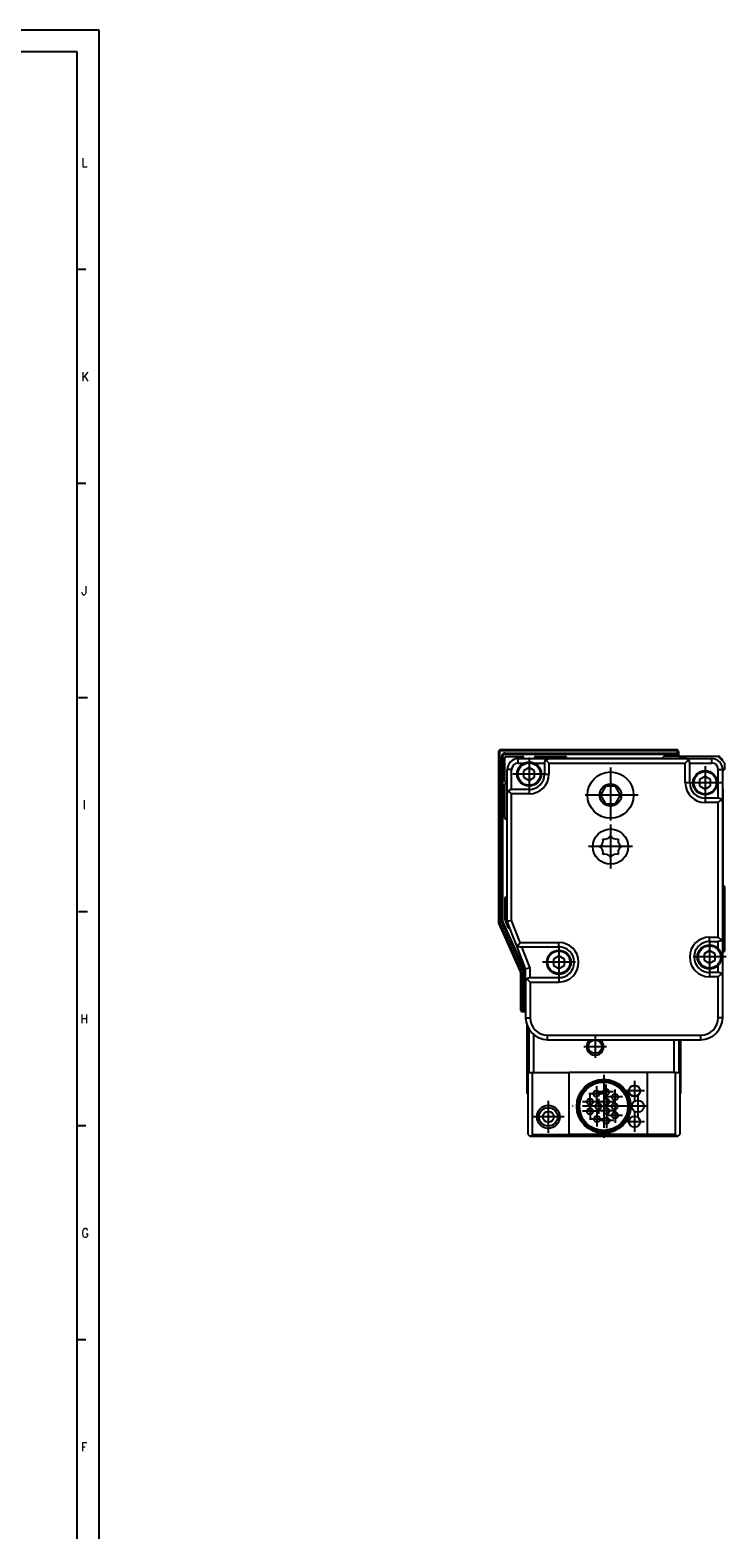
# Model space of a CAD drawing. Header units: inches. Extents: x -381 to 17828, y -418 to 176.
# Tile 14 of 37: x 443 to 601, y -165 to 176. Entities that reach past the tile are written whole.
import ezdxf

# ---------------------------------------------------------------- set-up
doc = ezdxf.new("R2010")
doc.units = ezdxf.units.IN
doc.linetypes.add('DOT_CENTER', pattern=[14, 12, -1, 0, -1])
doc.layers.add('1', color=7, linetype='Continuous')
doc.styles.add('CONVERTER_12', font='txt.shx', dxfattribs={"width": 0.9})

# ---------------------------------------------------------------- blocks, each defined once
blk = doc.blocks.new('CABEZA_1__31', base_point=(556.12, -75.97))
at = {"color": 7, "linetype": 'Continuous'}
for p, q in [((556.12, -50.62), (556.12, -66.17)), ((556.62, -61.37), (556.62, -51.64)), ((557.62, -52.76), (557.62, -61.37)), ((570.57, -53.93), (570.24, -54.14)), ((573, -54.14), (572.68, -53.93)), ((589.62, -61.37), (589.62, -53.93)), ((590.62, -53.93), (590.62, -61.37)), ((591.12, -66.17), (591.12, -53.93)), ((556.37, -61.37), (557.37, -61.37)), ((556.37, -75.47), (556.37, -61.37)), ((557.37, -61.37), (565.69, -61.37)), ((557.37, -75.47), (557.37, -61.37)), ((583.46, -61.37), (565.69, -61.37)), ((565.69, -75.47), (565.69, -61.37)), ((589.62, -61.37), (583.46, -61.37)), ((583.46, -61.37), (583.46, -75.47)), ((589.87, -61.37), (589.62, -61.37)), ((589.87, -61.37), (590.87, -61.37)), ((589.87, -75.47), (589.87, -61.37)), ((590.87, -61.37), (590.87, -75.47)), ((556.37, -66.17), (556.12, -66.17)), ((590.87, -66.17), (591.12, -66.17)), ((556.37, -75.47), (556.87, -75.97)), ((557.37, -75.47), (556.87, -75.97)), ((566.19, -75.97), (556.87, -75.97)), ((557.37, -75.47), (565.69, -75.47)), ((583.46, -75.47), (565.69, -75.47)), ((565.69, -75.47), (566.19, -75.97)), ((582.96, -75.97), (566.19, -75.97)), ((583.46, -75.47), (582.96, -75.97)), ((590.37, -75.97), (582.96, -75.97)), ((589.87, -75.47), (583.46, -75.47)), ((590.37, -75.97), (589.87, -75.47)), ((590.37, -75.97), (590.87, -75.47))]:
    blk.add_line(p, q, dxfattribs=at)
for centre, radius in [((571.62, -55.52), 1.55), ((573.57, -69.07), 6.13), ((573.57, -69.07), 5.9), ((573.57, -69.07), 5.72), ((573.57, -69.07), 5.5), ((580.57, -65.57), 1.28), ((580.57, -65.57), 1.25), ((570.44, -68.04), 0.7), ((571.92, -66.22), 0.7), ((574.07, -65.81), 0.7), ((574.17, -68.03), 0.7), ((576.11, -66.96), 0.7), ((581.32, -69.07), 1.38), ((560.97, -71.47), 2.62), ((560.97, -71.47), 2.1), ((560.97, -71.47), 1.25), ((570.47, -70.19), 0.7), ((572.02, -71.99), 0.7), ((572.37, -69.07), 0.7), ((574.17, -70.11), 0.7), ((576.07, -69.07), 0.7), ((576.14, -71.14), 0.7), ((580.57, -72.57), 1.27), ((580.57, -72.57), 1.25), ((574.17, -72.32), 0.7)]:
    blk.add_circle(centre, radius, dxfattribs=at)
for start, end in [(135.0001, 224.9999), (224.9998, 44.9998)]:
    blk.add_arc((571.62, -55.52), 1.95, start, end, dxfattribs=at)
at = {"layer": '1', "color": 2, "linetype": 'DOT_CENTER'}
for p, q in [((571.62, -52.97), (571.62, -58.07)), ((574.17, -55.52), (569.07, -55.52)), ((571.92, -64.52), (571.92, -67.92)), ((573.57, -61.94), (573.57, -76.21)), ((574.07, -64.11), (574.07, -67.51)), ((580.57, -63.3), (580.57, -67.85)), ((560.97, -67.85), (560.97, -75.09)), ((572.14, -68.04), (568.74, -68.04)), ((573.62, -66.22), (570.22, -66.22)), ((570.44, -66.34), (570.44, -69.74)), ((575.77, -65.81), (572.37, -65.81)), ((572.37, -67.37), (572.37, -70.77)), ((575.87, -68.03), (572.47, -68.03)), ((574.17, -66.33), (574.17, -69.73)), ((577.81, -66.96), (574.41, -66.96)), ((576.07, -67.37), (576.07, -70.77)), ((576.11, -65.26), (576.11, -68.66)), ((582.85, -65.57), (578.3, -65.57)), ((581.32, -66.7), (581.32, -71.45)), ((564.59, -71.47), (557.35, -71.47)), ((580.71, -69.07), (566.44, -69.07)), ((572.17, -70.19), (568.77, -70.19)), ((570.47, -68.49), (570.47, -71.89)), ((574.07, -69.07), (570.67, -69.07)), ((572.02, -70.29), (572.02, -73.69)), ((575.87, -70.11), (572.47, -70.11)), ((574.17, -68.41), (574.17, -71.81)), ((574.17, -70.62), (574.17, -74.02)), ((577.77, -69.07), (574.37, -69.07)), ((577.84, -71.14), (574.44, -71.14)), ((576.14, -69.44), (576.14, -72.84)), ((583.7, -69.07), (578.95, -69.07)), ((580.57, -70.3), (580.57, -74.85)), ((573.72, -71.99), (570.32, -71.99)), ((575.87, -72.32), (572.47, -72.32)), ((582.85, -72.57), (578.3, -72.57))]:
    blk.add_line(p, q, dxfattribs=at)
blk = doc.blocks.new('Modulo_izq__K__1__32', base_point=(549.66, -53.71))
at = {"color": 7, "linetype": 'Continuous'}
for p, q in [((549.71, 11.75), (549.66, 11.67)), ((550.77, 10.83), (550.71, 10.75)), ((550.93, 10.94), (550.84, 10.89)), ((551.12, 10.97), (550.98, 10.95)), ((590.31, 11.94), (590.27, 11.95)), ((590.4, 11.89), (590.31, 11.94)), ((600.63, 7.27), (600.62, 7.22)), ((600.64, 7.33), (600.63, 7.28)), ((600.67, 7.37), (600.64, 7.33)), ((600.69, 7.4), (600.68, 7.38)), ((600.74, 7.43), (600.71, 7.41)), ((600.8, 7.46), (600.75, 7.44)), ((600.62, -39.03), (600.65, -39.03)), ((600.65, -41.01), (600.65, -39.03)), ((600.62, -41.01), (600.65, -41.01)), ((600.62, -41.01), (600.62, -41.03)), ((600.62, -48.93), (600.62, -41.03)), ((554.64, -47.17), (554.71, -47.3)), ((554.77, -47.38), (554.84, -47.44)), ((554.98, -47.5), (555.12, -47.53)), ((555.92, -49.85), (555.93, -49.97)), ((555.93, -49.97), (555.96, -50.08)), ((600.16, -51.01), (600.19, -50.96)), ((600.19, -50.96), (600.2, -50.93)), ((597.05, -53.71), (597.16, -53.68)), ((597.16, -53.68), (597.27, -53.64)), ((598.89, -52.7), (598.96, -52.64)), ((598.96, -52.64), (599.02, -52.58))]:
    blk.add_line(p, q, dxfattribs=at)
blk = doc.blocks.new('Modulos_intermedio__FL-14__10__33', base_point=(549.62, -47.53))
at = {"color": 7, "linetype": 'Continuous'}
for p, q in [((549.64, 11.62), (549.62, 11.47)), ((549.87, 11.47), (549.62, 11.47)), ((549.62, 11.47), (549.62, -27.21)), ((549.71, 11.75), (549.64, 11.62)), ((549.84, 11.89), (549.71, 11.75)), ((549.98, 11.95), (549.84, 11.89)), ((549.88, 11.55), (549.87, 11.47)), ((549.87, 11.47), (549.87, -27.21)), ((549.89, 11.57), (549.88, 11.55)), ((549.91, 11.61), (549.89, 11.57)), ((549.95, 11.65), (549.91, 11.61)), ((549.98, 11.68), (549.95, 11.65)), ((550.12, 11.97), (549.98, 11.95)), ((550.03, 11.7), (549.98, 11.68)), ((550.05, 11.71), (550.03, 11.7)), ((550.12, 11.72), (550.05, 11.71)), ((550.12, 11.72), (550.12, 11.97)), ((590.12, 11.97), (550.12, 11.97)), ((590.12, 11.72), (550.12, 11.72)), ((550.4, 10.69), (550.37, 10.47)), ((550.62, 10.47), (550.37, 10.47)), ((550.37, -27.1), (550.37, 10.47)), ((550.43, 10.76), (550.4, 10.69)), ((550.5, 10.89), (550.43, 10.76)), ((550.59, 11), (550.5, 10.89)), ((550.71, 11.1), (550.59, 11)), ((550.64, 10.62), (550.62, 10.47)), ((550.62, -27.04), (550.62, 10.47)), ((550.71, 10.75), (550.64, 10.62)), ((550.84, 11.17), (550.71, 11.1)), ((550.84, 10.89), (550.71, 10.75)), ((550.91, 11.19), (550.84, 11.17)), ((550.98, 10.95), (550.84, 10.89)), ((551.12, 11.22), (550.91, 11.19)), ((551.12, 10.97), (550.98, 10.95)), ((551.12, 10.97), (551.12, 11.22)), ((551.12, 11.22), (590.12, 11.22)), ((551.12, 10.97), (590.12, 10.97)), ((590.12, 11.72), (590.12, 11.97)), ((590.27, 11.95), (590.12, 11.97)), ((590.2, 11.71), (590.12, 11.72)), ((590.12, 11.22), (590.2, 11.23)), ((590.12, 10.97), (590.12, 11.22)), ((590.12, 10.97), (590.27, 11)), ((590.22, 11.7), (590.2, 11.71)), ((590.2, 11.23), (590.22, 11.24)), ((590.26, 11.68), (590.22, 11.7)), ((590.22, 11.24), (590.26, 11.27)), ((590.3, 11.65), (590.26, 11.68)), ((590.26, 11.27), (590.3, 11.3)), ((590.31, 11.94), (590.27, 11.95)), ((590.27, 11), (590.4, 11.06)), ((590.33, 11.61), (590.3, 11.65)), ((590.3, 11.3), (590.33, 11.33)), ((590.4, 11.89), (590.31, 11.94)), ((590.35, 11.57), (590.33, 11.61)), ((590.33, 11.33), (590.35, 11.38)), ((590.36, 11.55), (590.35, 11.57)), ((590.35, 11.38), (590.36, 11.4)), ((590.37, 11.47), (590.36, 11.55)), ((590.36, 11.4), (590.37, 11.47)), ((590.37, 11.47), (590.62, 11.47)), ((590.54, 11.75), (590.4, 11.89)), ((590.4, 11.06), (590.54, 11.2)), ((590.58, 11.67), (590.54, 11.75)), ((590.54, 11.2), (590.6, 11.33)), ((590.6, 11.62), (590.58, 11.67)), ((590.62, 11.47), (590.6, 11.62)), ((590.6, 11.33), (590.62, 11.47)), ((590.62, 11.03), (590.62, 11.47)), ((590.62, 10.47), (590.62, 11.03)), ((590.62, 10.47), (592.37, 10.47)), ((600.74, 7.43), (600.76, 7.45)), ((600.84, 7.47), (600.86, 7.47)), ((600.62, -18.76), (600.62, 5.97)), ((549.62, -27.21), (549.65, -27.42)), ((549.87, -27.21), (549.62, -27.21)), ((549.87, -27.21), (549.89, -27.36)), ((550.37, -27.1), (550.62, -27.04)), ((555.37, -38.17), (550.37, -27.1)), ((555.62, -38.11), (550.62, -27.04)), ((549.65, -27.42), (549.7, -27.59)), ((549.7, -27.59), (549.71, -27.62)), ((549.94, -27.52), (549.71, -27.62)), ((549.71, -27.62), (554.53, -38.3)), ((549.89, -27.36), (549.94, -27.52)), ((549.94, -27.52), (554.76, -38.19)), ((600.87, -33.88), (600.62, -33.88)), ((600.62, -36.63), (600.62, -33.88)), ((554.76, -38.19), (554.53, -38.3)), ((554.53, -38.3), (554.55, -38.33)), ((554.55, -38.33), (554.6, -38.5)), ((554.6, -38.5), (554.62, -38.71)), ((554.87, -38.71), (554.62, -38.71)), ((554.62, -38.71), (554.62, -47.03)), ((554.76, -38.19), (554.84, -38.45)), ((554.84, -38.45), (554.87, -38.71)), ((554.87, -38.71), (554.87, -47.03)), ((555.37, -38.17), (555.62, -38.11)), ((555.37, -47.03), (555.37, -38.17)), ((555.62, -47.03), (555.62, -38.11)), ((554.87, -47.03), (554.62, -47.03)), ((554.62, -47.03), (554.64, -47.17)), ((554.64, -47.17), (554.71, -47.3)), ((554.71, -47.3), (554.84, -47.44)), ((554.84, -47.44), (554.98, -47.5)), ((554.87, -47.03), (554.88, -47.1)), ((554.88, -47.1), (554.89, -47.12)), ((554.89, -47.12), (554.91, -47.16)), ((554.91, -47.16), (554.95, -47.2)), ((554.95, -47.2), (554.98, -47.23)), ((554.98, -47.23), (555.03, -47.26)), ((554.98, -47.5), (555.12, -47.53)), ((555.03, -47.26), (555.05, -47.27)), ((555.05, -47.27), (555.12, -47.28)), ((555.12, -47.28), (555.2, -47.27)), ((555.12, -47.28), (555.12, -47.53)), ((555.12, -47.53), (555.27, -47.5)), ((555.12, -47.53), (555.82, -47.53)), ((555.2, -47.27), (555.22, -47.26)), ((555.22, -47.26), (555.26, -47.23)), ((555.26, -47.23), (555.3, -47.2)), ((555.27, -47.5), (555.4, -47.44)), ((555.3, -47.2), (555.33, -47.17)), ((555.33, -47.17), (555.35, -47.12)), ((555.35, -47.12), (555.36, -47.1)), ((555.36, -47.1), (555.37, -47.03)), ((555.62, -47.03), (555.37, -47.03)), ((555.4, -47.44), (555.54, -47.3)), ((555.54, -47.3), (555.6, -47.17)), ((555.6, -47.17), (555.62, -47.03))]:
    blk.add_line(p, q, dxfattribs=at)
for centre, radius, start, end in [((591.12, 10.47), 0.75, 131.8103, 179.9998), ((600.12, 9.47), 0.5, 0, 90)]:
    blk.add_arc(centre, radius, start, end, dxfattribs=at)
blk = doc.blocks.new('Modulo_der__14E___34', base_point=(551.12, -53.93))
at = {"color": 7, "linetype": 'Continuous'}
for p, q in [((551.37, 10.47), (555.12, 10.47)), ((558.12, 10.47), (564.87, 10.47)), ((599.62, 10.47), (587.37, 10.47)), ((592.37, 10.47), (592.42, 10.52)), ((592.42, 10.52), (595.48, 10.52)), ((595.48, 10.52), (599.82, 10.52)), ((601.12, 8.97), (599.62, 10.47)), ((600.12, 10.22), (599.82, 10.52)), ((551.12, 4.77), (551.12, 10.22)), ((552.62, 7.47), (551.62, 7.47)), ((551.62, 1.97), (551.62, 7.47)), ((552.62, 2.97), (552.62, 7.47)), ((554.12, 9.97), (561.12, 9.97)), ((554.12, 8.97), (554.12, 9.97)), ((554.12, 8.97), (555.47, 8.97)), ((555.37, 9.97), (555.37, 10.22)), ((556.62, 7.92), (555.37, 7.19)), ((555.37, 7.19), (555.37, 5.75)), ((555.47, 8.97), (555.51, 8.97)), ((557.87, 7.19), (556.62, 7.92)), ((557.73, 8.97), (557.76, 8.97)), ((557.76, 8.97), (560.12, 8.97)), ((557.87, 10.22), (557.87, 9.97)), ((557.87, 5.75), (557.87, 7.19)), ((560.12, 8.97), (560.2, 9.35)), ((560.12, 8.97), (560.12, 6.47)), ((560.2, 9.35), (560.41, 9.68)), ((560.41, 9.68), (560.53, 9.78)), ((560.41, 9.68), (561.12, 8.97)), ((560.53, 9.78), (560.71, 9.89)), ((560.71, 9.89), (560.74, 9.9)), ((560.74, 9.9), (560.91, 9.95)), ((560.91, 9.95), (561.12, 9.97)), ((561.12, 9.97), (592.12, 9.97)), ((561.12, 8.97), (561.12, 6.47)), ((561.12, 8.97), (592.12, 8.97)), ((586.87, 9.97), (565.37, 9.97)), ((592.33, 9.95), (592.12, 9.97)), ((592.12, 9.97), (598.12, 9.97)), ((592.83, 9.68), (592.12, 8.97)), ((592.12, 4.47), (592.12, 8.97)), ((592.5, 9.9), (592.33, 9.95)), ((592.53, 9.89), (592.5, 9.9)), ((592.71, 9.78), (592.53, 9.89)), ((592.83, 9.68), (592.71, 9.78)), ((593.04, 9.35), (592.83, 9.68)), ((593.12, 8.97), (593.04, 9.35)), ((593.12, 8.97), (598.12, 8.97)), ((593.12, 4.47), (593.12, 8.97)), ((598.12, 8.97), (598.12, 9.97)), ((599.62, 7.47), (600.62, 7.47)), ((599.62, 0.97), (599.62, 7.47)), ((599.87, 10.22), (600.12, 10.22)), ((600.12, 9.97), (600.12, 10.22)), ((600.62, -0.03), (600.62, 7.47)), ((600.62, 7.22), (600.62, 7.25)), ((600.62, 5.97), (600.62, 7.22)), ((600.63, 7.29), (600.64, 7.3)), ((600.63, 7.29), (600.63, 7.27)), ((600.63, 7.27), (600.63, 7.28)), ((600.7, 7.4), (600.68, 7.39)), ((600.73, 7.43), (600.7, 7.4)), ((600.8, 7.46), (600.77, 7.45)), ((600.83, 7.47), (600.8, 7.46)), ((600.94, 7.48), (600.92, 7.48)), ((600.96, 7.49), (600.94, 7.48)), ((601, 7.51), (600.99, 7.5)), ((601.01, 7.52), (601, 7.51)), ((601.03, 7.53), (601.01, 7.52)), ((601.04, 7.54), (601.03, 7.53)), ((601.08, 7.58), (601.04, 7.54)), ((601.1, 7.61), (601.1, 7.62)), ((601.1, 7.61), (601.1, 7.62)), ((601.1, 7.61), (601.1, 7.62)), ((601.1, 7.61), (601.1, 7.62)), ((601.1, 7.61), (601.1, 7.62)), ((601.1, 7.61), (601.1, 7.62)), ((601.12, 7.72), (601.12, 8.97)), ((551.42, 4.47), (551.12, 4.77)), ((551.12, 4.17), (551.42, 4.47)), ((551.12, -3.53), (551.12, 4.17)), ((555.37, 5.75), (556.62, 5.03)), ((556.62, 5.03), (557.87, 5.75)), ((560.12, 6.47), (561.12, 6.47)), ((573.96, 3.68), (572.81, 1.68)), ((576.27, 3.68), (573.96, 3.68)), ((577.42, 1.68), (576.27, 3.68)), ((593.12, 4.47), (592.12, 4.47)), ((596.62, 5.92), (595.37, 5.19)), ((595.37, 5.19), (595.37, 3.75)), ((595.37, 3.75), (596.62, 3.03)), ((597.87, 5.19), (596.62, 5.92)), ((596.62, 3.03), (597.87, 3.75)), ((597.87, 3.75), (597.87, 5.19)), ((600.62, 5.97), (600.62, 5.94)), ((600.62, 5.94), (600.62, 5.97)), ((551.64, 2.18), (551.62, 1.97)), ((551.62, -27.03), (551.62, 1.97)), ((551.7, 2.35), (551.64, 2.18)), ((551.71, 2.38), (551.7, 2.35)), ((551.81, 2.56), (551.71, 2.38)), ((551.91, 2.68), (551.81, 2.56)), ((552.24, 2.9), (551.91, 2.68)), ((551.91, 2.68), (552.62, 1.97)), ((552.62, 2.97), (552.24, 2.9)), ((556.62, 2.97), (552.62, 2.97)), ((556.62, 1.97), (552.62, 1.97)), ((552.62, -26.84), (552.62, 1.97)), ((556.62, 2.97), (556.62, 1.97)), ((572.81, 1.68), (573.96, -0.32)), ((576.27, -0.32), (577.42, 1.68)), ((599.62, 0.97), (596.62, 0.97)), ((596.62, 0.97), (596.62, -0.03)), ((600, 0.9), (599.62, 0.97)), ((600.33, 0.68), (599.62, -0.03)), ((600.33, 0.68), (600, 0.9)), ((600.43, 0.56), (600.33, 0.68)), ((600.53, 0.38), (600.43, 0.56)), ((600.54, 0.35), (600.53, 0.38)), ((600.6, 0.18), (600.54, 0.35)), ((600.62, -0.03), (600.6, 0.18)), ((600.62, 3), (600.62, 3.01)), ((600.62, 3), (600.62, 2.97)), ((600.62, 2.97), (600.62, 3)), ((600.62, 2.97), (600.62, -18.78)), ((600.62, 2.37), (600.62, 1.32)), ((573.96, -0.32), (576.27, -0.32)), ((599.62, -0.03), (596.62, -0.03)), ((599.62, -30.63), (599.62, -0.03)), ((600.62, -30.63), (600.62, -0.03)), ((551.62, -3.97), (551.62, -3.98)), ((572.62, -10.03), (572.93, -9.81)), ((572.93, -10.25), (572.62, -10.03)), ((572.93, -9.81), (572.98, -9.76)), ((572.98, -9.76), (573.18, -9.51)), ((573.18, -9.51), (573.27, -9.36)), ((573.27, -9.36), (573.3, -9.28)), ((573.3, -9.28), (573.38, -9.03)), ((573.41, -8.59), (573.35, -8.26)), ((573.35, -8.26), (573.73, -8.33)), ((573.38, -9.03), (573.42, -8.7)), ((573.42, -8.64), (573.41, -8.59)), ((573.42, -8.7), (573.42, -8.64)), ((573.73, -8.33), (573.79, -8.33)), ((573.79, -8.33), (574.37, -8.21)), ((574.37, -8.21), (574.6, -8.09)), ((574.6, -8.09), (574.77, -7.96)), ((574.77, -7.96), (574.85, -7.89)), ((574.85, -7.89), (574.9, -7.84)), ((574.9, -7.84), (575.12, -7.53)), ((575.12, -7.53), (575.34, -7.84)), ((575.34, -7.84), (575.38, -7.89)), ((575.38, -7.89), (575.47, -7.96)), ((575.47, -7.96), (575.64, -8.09)), ((575.64, -8.09), (575.87, -8.21)), ((575.87, -8.21), (576.45, -8.33)), ((576.45, -8.33), (576.51, -8.33)), ((576.51, -8.33), (576.89, -8.26)), ((576.89, -8.26), (576.82, -8.59)), ((576.82, -8.59), (576.82, -8.64)), ((576.82, -8.64), (576.82, -8.7)), ((576.82, -8.7), (576.86, -9.03)), ((576.86, -9.03), (576.93, -9.28)), ((576.93, -9.28), (576.97, -9.36)), ((576.97, -9.36), (577.06, -9.51)), ((577.06, -9.51), (577.26, -9.76)), ((577.26, -9.76), (577.31, -9.81)), ((577.31, -9.81), (577.62, -10.03)), ((577.62, -10.03), (577.31, -10.25)), ((572.98, -10.29), (572.93, -10.25)), ((573.18, -10.55), (572.98, -10.29)), ((573.27, -10.7), (573.18, -10.55)), ((573.3, -10.78), (573.27, -10.7)), ((573.38, -11.03), (573.3, -10.78)), ((573.35, -11.8), (573.41, -11.47)), ((573.73, -11.73), (573.35, -11.8)), ((573.42, -11.35), (573.38, -11.03)), ((573.41, -11.47), (573.42, -11.42)), ((573.42, -11.42), (573.42, -11.35)), ((573.79, -11.73), (573.73, -11.73)), ((574.37, -11.84), (573.79, -11.73)), ((574.6, -11.96), (574.37, -11.84)), ((574.77, -12.09), (574.6, -11.96)), ((574.85, -12.17), (574.77, -12.09)), ((574.9, -12.22), (574.85, -12.17)), ((575.12, -12.53), (574.9, -12.22)), ((575.34, -12.22), (575.12, -12.53)), ((575.38, -12.17), (575.34, -12.22)), ((575.47, -12.09), (575.38, -12.17)), ((575.64, -11.96), (575.47, -12.09)), ((575.87, -11.84), (575.64, -11.96)), ((576.45, -11.73), (575.87, -11.84)), ((576.51, -11.73), (576.45, -11.73)), ((576.89, -11.8), (576.51, -11.73)), ((576.86, -11.03), (576.82, -11.35)), ((576.82, -11.35), (576.82, -11.42)), ((576.82, -11.42), (576.82, -11.47)), ((576.82, -11.47), (576.89, -11.8)), ((576.93, -10.78), (576.86, -11.03)), ((576.97, -10.7), (576.93, -10.78)), ((577.06, -10.55), (576.97, -10.7)), ((577.26, -10.29), (577.06, -10.55)), ((577.31, -10.25), (577.26, -10.29)), ((601.12, -33.63), (601.12, -19.28)), ((551.12, -21.78), (551.12, -26.73)), ((551.62, -21.53), (551.37, -21.53)), ((551.14, -26.82), (551.74, -28.37)), ((552.62, -26.84), (551.62, -27.03)), ((553.63, -32.19), (551.62, -27.03)), ((554.56, -31.83), (552.62, -26.84)), ((597.62, -31.63), (597.62, -30.63)), ((597.62, -30.63), (599.62, -30.63)), ((600.33, -31.34), (599.62, -30.63)), ((600.62, -30.63), (600.6, -30.84)), ((600.62, -39.63), (600.62, -30.63)), ((553.63, -32.19), (553.63, -32.21)), ((555.82, -37.83), (553.63, -32.19)), ((553.63, -32.21), (553.84, -32.52)), ((553.84, -32.52), (553.85, -32.53)), ((553.85, -32.53), (553.99, -32.65)), ((553.99, -32.65), (554.56, -31.83)), ((553.99, -32.65), (554.18, -32.75)), ((554.18, -32.75), (554.56, -32.83)), ((554.56, -31.83), (563.37, -31.83)), ((554.56, -32.83), (563.37, -32.83)), ((556.82, -37.64), (554.95, -32.83)), ((563.37, -32.83), (563.37, -31.83)), ((597.62, -33.69), (596.37, -34.41)), ((597.62, -31.63), (599.62, -31.63)), ((598.87, -34.41), (597.62, -33.69)), ((600, -31.55), (599.62, -31.63)), ((599.62, -33.24), (599.62, -31.63)), ((599.62, -33.27), (599.62, -33.24)), ((600.33, -31.34), (600, -31.55)), ((600.43, -31.22), (600.33, -31.34)), ((600.53, -31.04), (600.43, -31.22)), ((600.54, -31.01), (600.53, -31.04)), ((600.6, -30.84), (600.54, -31.01)), ((600.62, -33.88), (600.87, -33.88)), ((563.37, -34.88), (562.12, -35.61)), ((562.12, -35.61), (562.12, -37.05)), ((562.12, -37.05), (563.37, -37.77)), ((564.62, -35.61), (563.37, -34.88)), ((563.37, -37.77), (564.62, -37.05)), ((564.62, -37.05), (564.62, -35.61)), ((596.37, -34.41), (596.37, -35.85)), ((596.37, -35.85), (597.62, -36.57)), ((597.62, -36.57), (598.87, -35.85)), ((598.87, -35.85), (598.87, -34.41)), ((599.62, -37.02), (599.62, -36.99)), ((599.62, -38.63), (599.62, -37.02)), ((600.62, -40.03), (600.62, -36.63)), ((556.82, -37.64), (555.82, -37.83)), ((555.82, -40.83), (555.82, -37.83)), ((555.82, -40.83), (555.9, -40.45)), ((555.82, -40.83), (555.82, -48.93)), ((555.9, -40.45), (556.11, -40.12)), ((556.11, -40.12), (556.44, -39.9)), ((556.82, -40.83), (556.11, -40.12)), ((556.44, -39.9), (556.82, -39.83)), ((556.82, -39.83), (556.82, -37.64)), ((556.82, -39.83), (563.37, -39.83)), ((556.82, -40.83), (556.82, -48.93)), ((556.82, -40.83), (563.37, -40.83)), ((563.37, -39.83), (563.37, -40.83)), ((597.62, -38.63), (597.62, -39.63)), ((599.62, -38.63), (597.62, -38.63)), ((599.62, -39.63), (597.62, -39.63)), ((600, -38.71), (599.62, -38.63)), ((600.33, -38.92), (599.62, -39.63)), ((599.62, -48.93), (599.62, -39.63)), ((600.33, -38.92), (600, -38.71)), ((600.39, -38.99), (600.33, -38.92)), ((600.54, -39.25), (600.39, -38.99)), ((600.56, -39.29), (600.54, -39.25)), ((600.62, -39.63), (600.56, -39.29)), ((600.62, -48.93), (600.62, -39.63)), ((555.82, -48.93), (556.82, -48.93)), ((600.62, -48.93), (599.62, -48.93)), ((560.82, -53.93), (560.82, -52.93)), ((560.82, -52.93), (595.62, -52.93)), ((560.82, -53.93), (595.62, -53.93)), ((595.62, -53.93), (595.62, -52.93))]:
    blk.add_line(p, q, dxfattribs=at)
for centre, radius in [((556.62, 6.47), 2.75), ((556.62, 6.47), 2.55), ((575.12, 1.68), 5.25), ((596.62, 4.47), 2.75), ((596.62, 4.47), 2.55), ((575.12, 1.68), 2.5), ((575.12, -10.03), 4), ((563.37, -36.33), 2.75), ((563.37, -36.33), 2.55), ((597.62, -35.13), 2.75), ((597.62, -35.13), 2.55)]:
    blk.add_circle(centre, radius, dxfattribs=at)
for centre, radius, start, end in [((551.37, 10.22), 0.25, 90, 180), ((555.12, 10.22), 0.25, 0, 90), ((558.12, 10.22), 0.25, 90, 180), ((564.87, 10.22), 0.25, 0, 90), ((587.37, 10.22), 0.25, 90, 180), ((554.12, 7.47), 2.5, 90, 180), ((554.12, 7.47), 1.5, 90, 180), ((565.37, 10.22), 0.25, 180, 270), ((586.87, 10.22), 0.25, 270, 0), ((598.12, 7.47), 2.5, 0, 90), ((598.12, 7.47), 1.5, 0, 90), ((600.87, 7.22), 0.25, 90, 180), ((600.87, 7.72), 0.25, 270, 0), ((556.62, 6.47), 3.5, 270, 0), ((556.62, 6.47), 4.5, 270, 0), ((596.62, 4.47), 4.5, 180, 270), ((596.62, 4.47), 3.5, 180, 270), ((600.37, 3.01), 0.248, 352.174, 358.23), ((551.37, -3.53), 0.25, 179.9999, 269.9999), ((551.37, -4.03), 0.25, 12.0001, 89.9999), ((600.87, -18.78), 0.25, 180, 270), ((600.87, -19.28), 0.25, 0, 90), ((551.37, -21.78), 0.25, 90, 180), ((551.37, -26.73), 0.25, 180, 201.3067), ((551.98, -28.28), 0.25, 201.3067, 291.6885), ((552.16, -28.74), 0.25, 84.0002, 111.6883), ((597.62, -35.13), 4.5, 90, 270), ((563.37, -36.33), 4.5, 270, 90), ((563.37, -36.33), 3.5, 270, 90), ((597.62, -35.13), 3.5, 90, 270), ((600.87, -33.63), 0.25, 270, 0), ((600.37, -36.63), 0.25, 0.0035, 9.0038), ((600.12, -40.03), 0.5, 354.002, 0.0019), ((560.82, -48.93), 5, 180, 270), ((560.82, -48.93), 4, 180, 270), ((595.62, -48.93), 4, 270, 0), ((595.62, -48.93), 5, 270, 0)]:
    blk.add_arc(centre, radius, start, end, dxfattribs=at)
at = {"layer": '1', "color": 2, "linetype": 'DOT_CENTER'}
for p, q in [((556.62, 10.22), (556.62, 2.72)), ((575.12, 7.93), (575.12, -4.57)), ((596.62, 8.22), (596.62, 0.72)), ((560.37, 6.47), (552.87, 6.47)), ((600.37, 4.47), (592.87, 4.47)), ((581.37, 1.68), (568.87, 1.68)), ((575.12, -5.03), (575.12, -15.03)), ((580.12, -10.03), (570.12, -10.03)), ((563.37, -32.58), (563.37, -40.08)), ((597.62, -31.38), (597.62, -38.88)), ((567.12, -36.33), (559.62, -36.33)), ((601.37, -35.13), (593.87, -35.13))]:
    blk.add_line(p, q, dxfattribs=at)
blk = doc.blocks.new('F-168__35', base_point=(549.62, -75.97))
for name, p in [('Modulos_intermedio__FL-14__10__33', (549.62, -47.53)), ('Modulo_izq__K__1__32', (549.66, -53.71)), ('Modulo_der__14E___34', (551.12, -53.93)), ('CABEZA_1__31', (556.12, -75.97))]:
    blk.add_blockref(name, p)
blk = doc.blocks.new('Derecha1', base_point=(575.37, -32))
blk.add_blockref('F-168__35', (549.62, -75.97))
blk = doc.blocks.new('Marco_a1', base_point=(38.87, -121.38))
at = {"layer": '1', "color": 2, "linetype": 'Continuous'}
for p, q in [((458.87, 175.62), (-381.13, 175.62)), ((458.87, -418.38), (458.87, 175.62)), ((455.87, 121.15), (453.87, 121.15)), ((455.87, 72.49), (453.87, 72.49)), ((456.18, 23.82), (454.18, 23.82)), ((456.18, -24.85), (454.18, -24.85)), ((455.87, -73.51), (453.87, -73.51)), ((455.87, -122.18), (453.87, -122.18))]:
    blk.add_line(p, q, dxfattribs=at)
at = {"layer": '1', "color": 7, "linetype": 'Continuous'}
for p, q in [((453.87, 170.62), (-361.13, 170.62)), ((453.87, -413.38), (453.87, 170.62))]:
    blk.add_line(p, q, dxfattribs=at)
at = {"layer": '1', "color": 2, "char_height": 2, "attachment_point": 4, "line_spacing_factor": 1.20048, "style": 'CONVERTER_12'}
for s, insert in [('L', (454.87, 145.49)), ('K', (454.87, 96.82)), ('J', (454.87, 48.15)), ('I', (455.18, -0.51)), ('H', (454.62, -49.18)), ('G', (454.87, -97.85)), ('F', (454.77, -146.51))]:
    blk.add_mtext(s, dxfattribs=dict(at, insert=insert))
blk = doc.blocks.new('Top', base_point=(38.87, -121.38))
blk.add_blockref('Marco_a1', (38.87, -121.38))
blk = doc.blocks.new('_dummy_frame', base_point=(-381.13, -418.38))
blk.add_blockref('Top', (38.87, -121.38))

msp = doc.modelspace()

# ---------------------------------------------------------------- block references
msp.add_blockref('Derecha1', (575.37, -32))
at = {"layer": '1'}
msp.add_blockref('_dummy_frame', (-381.13, -418.38), dxfattribs=at)

doc.saveas('drawing.dxf')
